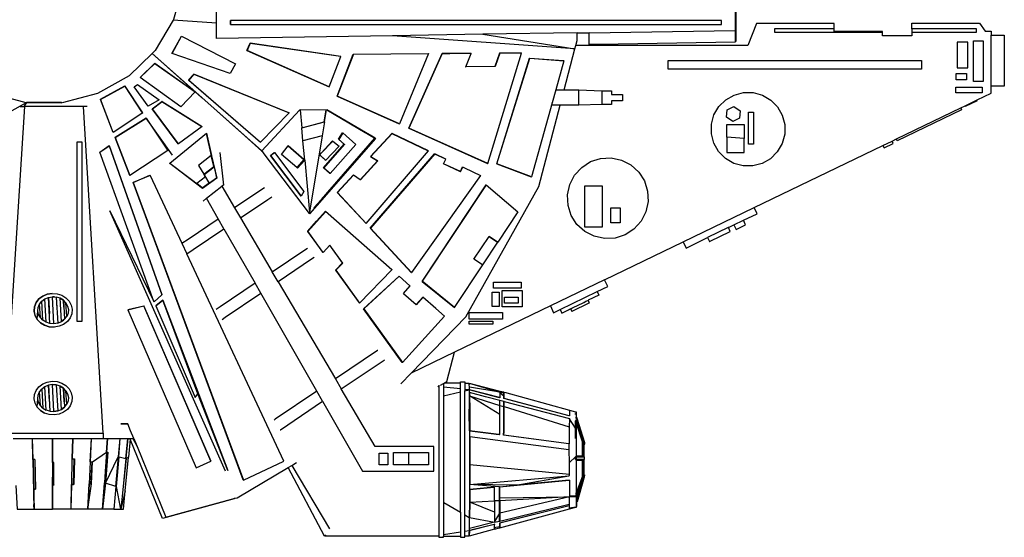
# Model space of a CAD drawing. Header units: metres. Extents: x 38.5 to 96.3, y 24.8 to 67.3.
# Tile 3 of 4: x 59.7 to 96.3, y 24.8 to 44. Entities that reach past the tile are written whole.
import ezdxf

# ---------------------------------------------------------------- set-up
doc = ezdxf.new("R2010")
doc.units = ezdxf.units.M

msp = doc.modelspace()

# ---------------------------------------------------------------- linework, layer by layer
for p, q in [((66.995, 43.908), (65.392, 44.022)), ((80.846, 43.546), (80.4, 43.537)), ((65.696, 43.428), (65.701, 43.425)), ((71.191, 41.535), (68.135, 42.887)), ((68.251, 43.162), (71.611, 42.674)), ((71.616, 42.673), (71.611, 42.674)), ((72.091, 42.758), (74.876, 42.775)), ((75.664, 42.779), (75.638, 42.782)), ((75.694, 42.779), (75.668, 42.782)), ((76.45, 42.787), (76.449, 42.784)), ((66.159, 42.014), (69.698, 40.576)), ((66.209, 41.355), (66.212, 41.352)), ((80.465, 40.858), (80.465, 41.429)), ((63.161, 39.85), (62.69, 41.078)), ((62.69, 41.078), (62.693, 41.071)), ((64.616, 40.723), (64.978, 40.994)), ((64.87, 41.061), (64.873, 41.058)), ((64.978, 40.994), (64.972, 40.999)), ((64.972, 40.999), (66.458, 40.073)), ((64.978, 40.994), (65.635, 40.585)), ((66.447, 41.143), (66.451, 41.146)), ((66.454, 41.143), (66.45, 41.14)), ((94.822, 40.838), (95.268, 41.053)), ((62.785, 28.671), (62.055, 40.81)), ((64.61, 40.727), (64.616, 40.723)), ((65.588, 39.421), (64.616, 40.723)), ((70.086, 40.673), (70.086, 40.673)), ((71.097, 40.68), (72.527, 39.849)), ((64.255, 40.579), (64.259, 40.573)), ((64.39, 40.373), (64.392, 40.374)), ((65.635, 40.585), (65.635, 40.586)), ((65.635, 40.585), (65.64, 40.582)), ((65.641, 40.582), (65.64, 40.582)), ((65.64, 40.582), (66.464, 40.068)), ((71.003, 40.244), (71.003, 40.244)), ((64.686, 39.932), (64.687, 39.932)), ((64.688, 39.93), (64.688, 39.93)), ((64.69, 39.927), (64.69, 39.927)), ((66.458, 40.073), (66.464, 40.068)), ((63.161, 39.85), (63.165, 39.844)), ((68.03, 39.746), (68.051, 39.715)), ((70.924, 39.721), (70.457, 36.889)), ((72.723, 38.954), (73.515, 39.81)), ((72.888, 39.639), (72.828, 39.674)), ((72.887, 39.638), (72.887, 39.638)), ((63.011, 39.36), (64.969, 33.822)), ((63.011, 39.36), (63.012, 39.354)), ((66.813, 38.986), (66.813, 38.986)), ((70.458, 36.834), (68.772, 39.05)), ((70.243, 38.839), (70.257, 38.831)), ((71.048, 38.812), (71.049, 38.813)), ((75.104, 39.056), (75.514, 38.861)), ((75.521, 38.858), (75.11, 39.052)), ((75.439, 38.685), (75.521, 38.858)), ((75.514, 38.861), (75.521, 38.858)), ((71.226, 38.315), (70.988, 38.524)), ((75.439, 38.684), (75.439, 38.685)), ((76.067, 38.386), (75.439, 38.684)), ((76.067, 38.386), (76.149, 38.56)), ((76.142, 38.564), (76.149, 38.56)), ((76.149, 38.56), (76.21, 38.531)), ((76.211, 38.531), (76.21, 38.531)), ((76.21, 38.531), (76.803, 38.25)), ((66.533, 38.3), (66.539, 38.29)), ((66.601, 38.19), (66.539, 38.29)), ((66.541, 38.288), (66.539, 38.29)), ((72.092, 38.263), (71.495, 37.618)), ((76.81, 38.246), (74.246, 34.638)), ((76.803, 38.25), (76.81, 38.246)), ((76.803, 38.25), (76.81, 38.246)), ((66.469, 37.789), (66.264, 37.944)), ((66.482, 37.77), (66.482, 37.769)), ((66.5, 37.288), (66.629, 37.399)), ((71.075, 37.562), (70.892, 37.352)), ((70.896, 37.357), (70.896, 37.357)), ((67.277, 36.265), (67.065, 36.637)), ((70.456, 36.834), (70.415, 36.881)), ((74.246, 34.638), (72.718, 36.292)), ((77.443, 35.776), (77.443, 35.776)), ((71.433, 34.737), (71.438, 34.729)), ((73.788, 34.503), (73.782, 34.51)), ((69.291, 34.302), (71.419, 30.692)), ((74.187, 34.152), (74.187, 34.152)), ((61.31, 33.614), (61.188, 33.689)), ((61.188, 33.688), (61.188, 33.689)), ((61.188, 33.688), (61.31, 33.615)), ((61.24, 32.822), (61.188, 33.688)), ((64.969, 33.822), (64.97, 33.816)), ((70.729, 30.229), (68.647, 33.87)), ((60.455, 32.968), (60.426, 33.469)), ((60.552, 32.869), (60.509, 33.577)), ((64.297, 33.397), (66.795, 27.628)), ((75.149, 33.302), (75.149, 33.301)), ((60.337, 32.9), (60.365, 33.215)), ((61.352, 32.906), (61.436, 33.014)), ((73.906, 31.298), (75.473, 33.015)), ((61.352, 32.906), (61.24, 32.821)), ((61.24, 32.821), (61.24, 32.822)), ((61.352, 32.906), (61.31, 32.875)), ((73.846, 30.503), (74.239, 30.909)), ((75.218, 30.407), (75.262, 30.43)), ((76.06, 30.321), (75.434, 30.389)), ((76.379, 30.487), (76.393, 30.484)), ((76.385, 30.489), (76.393, 30.487)), ((60.509, 30.312), (60.551, 29.606)), ((75.435, 30.058), (76.06, 30.208)), ((77.689, 30.14), (77.675, 30.144)), ((77.675, 30.131), (77.689, 30.127)), ((77.525, 29.705), (77.675, 29.666)), ((77.525, 29.366), (77.525, 29.705)), ((77.689, 29.771), (77.675, 29.774)), ((77.675, 29.2), (77.675, 29.666)), ((60.783, 29.364), (60.784, 29.364)), ((76.394, 29.281), (76.408, 29.28)), ((80.344, 29.435), (80.344, 29.435)), ((80.344, 29.372), (80.344, 29.401)), ((77.675, 29.2), (77.689, 29.199)), ((77.675, 28.72), (77.675, 29.2)), ((80.344, 28.86), (80.117, 29.201)), ((80.364, 29.136), (80.354, 29.166)), ((76.397, 28.767), (76.397, 28.541)), ((77.394, 28.635), (77.406, 28.635)), ((77.667, 28.602), (77.669, 28.639)), ((80.089, 28.277), (77.667, 28.602)), ((77.669, 28.639), (77.675, 28.72)), ((77.669, 28.639), (77.682, 28.639)), ((60.151, 28.479), (60.171, 27.691)), ((62.312, 27.607), (62.355, 28.479)), ((62.916, 27.968), (62.952, 28.479)), ((63.408, 28.479), (63.406, 28.454)), ((63.893, 28.479), (64.047, 28.176)), ((80.089, 28.279), (80.089, 28.277)), ((80.089, 28.277), (80.089, 28.051)), ((80.622, 28.25), (80.596, 28.343)), ((62.94, 27.969), (62.863, 27.253)), ((74.134, 27.961), (74.883, 27.961)), ((74.883, 27.961), (74.883, 27.498)), ((80.596, 27.815), (80.365, 27.815)), ((80.596, 28.114), (80.622, 28.098)), ((80.622, 27.815), (80.622, 27.846)), ((80.642, 28.085), (80.646, 28.082)), ((60.902, 27.723), (60.901, 27.723)), ((61.631, 27.72), (61.637, 27.718)), ((63.262, 26.697), (63.356, 27.797)), ((63.349, 27.797), (63.355, 27.797)), ((69.796, 27.479), (71.201, 25.126)), ((74.883, 27.498), (74.134, 27.498)), ((80.118, 27.142), (76.413, 27.499)), ((80.368, 27.667), (80.368, 27.691)), ((80.368, 27.667), (80.596, 27.667)), ((80.368, 27.667), (80.368, 26.457)), ((80.622, 27.669), (80.622, 27.67)), ((76.398, 27.154), (76.412, 27.156)), ((76.412, 27.143), (76.398, 27.144)), ((80.596, 27.08), (80.368, 26.457)), ((80.622, 27.157), (80.596, 27.08)), ((80.596, 27.08), (80.596, 27.08)), ((80.658, 27.055), (80.658, 27.081)), ((80.671, 27.098), (80.664, 27.098)), ((60.901, 27.041), (60.902, 27.041)), ((60.96, 26.748), (60.908, 26.747)), ((61.612, 26.768), (61.612, 26.765)), ((62.271, 26.795), (62.271, 26.792)), ((62.834, 26.821), (62.834, 26.824)), ((67.995, 26.936), (67.999, 26.928)), ((63.255, 26.697), (63.255, 26.694)), ((63.263, 26.693), (63.264, 26.697)), ((80.382, 26.188), (80.515, 26.665)), ((60.215, 26.286), (60.214, 26.286)), ((60.215, 26.276), (60.214, 26.276)), ((60.218, 26.174), (60.215, 26.174)), ((60.905, 26.039), (60.902, 26.039)), ((60.902, 25.983), (60.902, 26.039)), ((60.902, 25.926), (60.902, 25.983)), ((60.905, 26.039), (60.905, 25.983)), ((60.905, 25.983), (60.905, 25.983)), ((60.905, 25.983), (60.905, 25.926)), ((77.511, 26.166), (77.327, 26.156)), ((80.382, 26.3), (80.346, 26.3)), ((80.382, 26.135), (80.382, 26.135)), ((80.382, 26.135), (80.382, 26.117)), ((60.902, 25.903), (60.902, 25.926)), ((60.902, 25.897), (60.902, 25.903)), ((60.902, 25.896), (60.902, 25.897)), ((60.902, 25.886), (60.902, 25.896)), ((60.905, 25.886), (60.902, 25.886)), ((60.905, 25.926), (60.905, 25.903)), ((60.905, 25.903), (60.905, 25.897)), ((60.905, 25.897), (60.905, 25.896)), ((60.905, 25.896), (60.905, 25.886)), ((63.189, 25.855), (63.449, 25.855)), ((77.511, 25.696), (77.332, 25.387)), ((76.388, 25.336), (76.402, 25.339)), ((77.332, 25.366), (77.51, 25.409)), ((77.525, 25.294), (77.511, 25.291)), ((77.511, 25.287), (77.525, 25.291)), ((76.06, 25.002), (75.434, 24.897)), ((76.397, 25.007), (76.383, 25.003)), ((76.383, 24.999), (76.397, 25.003)), ((76.386, 25.136), (76.4, 25.139)), ((77.525, 25.159), (77.511, 25.195))]:
    msp.add_line(p, q)
for points in [[(61.327, 51.092), (62.634, 50.739), (63.804, 50.065), (64.757, 49.115), (65.418, 47.972), (65.427, 47.955), (65.771, 46.664), (65.763, 45.329), (65.745, 45.265), (65.404, 44.042), (65.392, 44.022), (64.719, 42.889), (64.608, 42.781), (64.607, 42.78), (63.755, 41.951), (62.578, 41.29), (61.266, 40.952), (61.242, 40.953), (61.242, 40.953), (59.94, 40.96), (59.951, 40.957), (61.23, 40.949), (61.242, 40.953)], [(86.27, 43.231), (86.307, 43.232), (86.307, 48.643), (81.196, 48.726), (80.946, 48.732), (80.946, 48.73), (80.946, 48.293)], [(80.918, 48.294), (80.943, 48.293), (80.946, 48.293), (86.27, 48.181), (86.27, 43.634)], [(76.89, 43.492), (80.32, 42.958), (80.352, 43.077), (80.399, 43.256), (80.4, 43.537), (80.4, 43.545), (76.89, 43.492), (73.541, 43.441), (66.995, 43.342), (66.995, 43.908), (66.995, 45.031)], [(67.517, 43.87), (67.517, 43.857), (85.76, 43.857), (85.76, 44.005), (67.517, 44.005), (67.517, 43.87), (67.516, 43.871)], [(67.517, 43.857), (67.516, 43.857), (67.516, 43.871), (67.516, 44.005), (67.517, 44.005)], [(92.834, 43.577), (95.243, 43.577), (95.243, 43.69), (92.834, 43.69), (92.834, 43.9), (95.355, 43.901), (95.563, 43.604), (95.779, 43.604), (95.779, 43.466), (96.272, 43.466), (96.272, 41.566), (95.779, 41.566), (95.779, 43.466)], [(92.834, 43.69), (92.834, 43.577), (92.834, 43.438), (91.75, 43.438), (91.75, 43.577), (91.75, 43.602), (89.948, 43.599), (89.948, 43.69), (89.948, 43.896), (87.069, 43.896), (86.736, 43.077), (80.352, 43.077)], [(80.4, 43.545), (80.846, 43.552), (86.27, 43.634), (86.27, 43.231), (86.27, 43.199), (81.209, 43.116), (80.946, 43.112), (80.846, 43.11), (80.846, 43.546), (80.846, 43.552)], [(89.948, 43.69), (87.732, 43.69), (87.732, 43.577), (91.75, 43.577)], [(65.349, 42.775), (65.344, 42.778), (65.696, 43.428), (67.706, 42.396), (67.711, 42.393), (67.51, 42.042), (65.349, 42.775), (65.701, 43.425), (67.711, 42.393)], [(79.919, 41.429), (80.32, 42.958), (73.541, 43.441)], [(68.131, 42.888), (68.131, 42.888), (68.251, 43.162), (68.256, 43.161)], [(80.946, 43.112), (80.946, 43.11), (81.209, 43.116)], [(64.711, 42.41), (66.212, 41.352), (65.673, 40.795), (64.17, 41.887), (64.711, 42.41), (64.708, 42.414), (66.209, 41.355), (64.607, 42.78)], [(64.608, 42.781), (66.451, 41.146), (66.454, 41.143), (66.455, 41.143), (66.455, 41.143), (68.03, 39.746), (68.667, 39.181), (68.684, 39.165), (70.086, 40.673), (70.104, 40.692)], [(72.084, 42.76), (74.869, 42.777), (74.876, 42.775), (73.796, 40.164), (71.489, 41.197), (71.481, 41.199), (71.481, 41.199), (72.084, 42.76), (72.091, 42.758), (71.489, 41.197)], [(77.083, 38.693), (78.33, 42.795), (77.53, 42.79), (77.35, 42.294), (76.258, 42.279), (76.259, 42.282), (76.46, 42.784), (76.449, 42.784), (75.694, 42.779), (75.664, 42.779), (75.39, 42.777), (75.38, 42.78), (74.142, 40.008)], [(77.072, 38.696), (74.142, 40.008), (74.152, 40.005), (75.39, 42.777)], [(75.38, 42.78), (75.638, 42.782), (75.668, 42.782), (76.45, 42.787), (76.46, 42.784)], [(77.53, 42.79), (77.52, 42.793), (77.34, 42.296)], [(77.41, 38.677), (78.63, 42.607), (78.64, 42.604), (79.905, 42.511), (79.604, 41.429), (79.919, 41.429), (80.465, 41.429), (81.318, 41.397), (81.675, 41.397), (81.675, 41.251), (82.089, 41.251), (82.089, 41.016), (81.675, 41.016), (81.675, 40.89), (81.318, 40.89)], [(79.604, 41.429), (79.471, 40.949), (78.705, 38.192), (77.42, 38.674), (78.64, 42.604)], [(77.52, 42.793), (78.32, 42.798), (78.33, 42.795)], [(78.63, 42.607), (79.895, 42.514), (79.905, 42.511)], [(64.17, 41.887), (64.167, 41.89), (64.708, 42.414), (64.708, 42.414)], [(77.35, 42.294), (77.34, 42.296), (76.259, 42.282)], [(65.967, 41.792), (68.635, 39.482), (69.698, 40.576), (69.693, 40.579), (69.693, 40.579), (66.154, 42.017), (66.159, 42.014), (65.967, 41.792), (65.962, 41.795), (66.154, 42.017), (66.154, 42.017)], [(65.962, 41.795), (68.63, 39.485), (68.635, 39.482)], [(62.69, 41.078), (63.592, 41.574), (63.595, 41.568)], [(64.255, 40.579), (64.255, 40.579), (63.592, 41.574)], [(63.947, 41.537), (63.944, 41.539), (64.061, 41.626), (64.87, 41.061), (64.87, 41.061)], [(64.467, 40.823), (64.464, 40.825), (63.944, 41.539)], [(64.061, 41.626), (64.064, 41.623), (64.87, 41.061), (64.873, 41.058), (64.467, 40.823), (63.947, 41.537), (64.064, 41.623)], [(66.209, 41.355), (66.209, 41.355), (66.447, 41.143), (66.45, 41.14), (66.45, 41.14), (66.45, 41.14), (68.051, 39.715), (68.68, 39.154), (68.717, 39.122), (68.718, 39.121), (68.684, 39.165), (68.684, 39.165), (68.663, 39.177), (68.68, 39.154)], [(81.318, 41.397), (81.318, 40.89), (80.465, 40.858), (79.769, 40.858), (79.471, 40.858), (79.471, 40.949)], [(81.148, 33.931), (81.537, 34.119), (81.416, 34.371), (84.336, 35.78), (86.975, 37.053), (91.76, 39.361), (92.103, 39.527), (92.261, 39.603), (94.652, 40.756), (94.822, 40.838), (94.831, 40.82), (95.277, 41.035), (95.268, 41.053), (95.779, 41.3), (95.779, 41.566)], [(58.716, 41.283), (59.911, 40.96), (59.94, 40.96), (59.94, 40.96), (59.842, 40.81)], [(66.455, 41.143), (66.45, 41.14), (66.455, 41.143), (66.45, 41.14)], [(71.481, 41.199), (73.788, 40.166), (73.796, 40.164)], [(58.694, 40.884), (59.3, 40.604), (59.94, 40.96)], [(59.708, 40.81), (59.842, 40.81), (59.862, 40.81), (59.093, 28.671), (62.785, 28.671), (62.785, 28.479)], [(62.198, 40.81), (62.055, 40.81), (59.862, 40.81)], [(68.717, 39.122), (68.684, 39.165), (68.684, 39.165), (70.086, 40.673), (70.104, 40.692), (70.166, 40.019)], [(70.104, 40.692), (70.104, 40.692), (70.104, 40.693), (71.075, 40.68), (71.076, 40.68), (71.097, 40.68), (72.712, 39.742)], [(70.264, 38.827), (70.278, 38.819), (70.212, 39.529), (70.167, 40.016), (70.166, 40.019), (71.003, 40.244), (71.004, 40.244), (71.076, 40.68)], [(70.892, 37.352), (70.892, 37.352), (70.893, 37.353), (70.894, 37.354), (70.896, 37.357), (71.135, 37.63), (72.88, 39.629), (72.888, 39.638), (72.889, 39.639), (72.888, 39.639), (72.828, 39.674), (72.712, 39.742), (72.527, 39.849), (71.098, 40.68), (72.909, 39.627), (72.898, 39.634), (71.098, 40.68), (71.097, 40.68), (71.097, 40.68)], [(71.075, 40.68), (71.003, 40.244), (71.003, 40.244)], [(81.416, 34.371), (79.404, 33.4), (75.845, 31.683), (74.239, 30.909), (76.264, 32.999), (78.978, 37.843), (79.769, 40.858)], [(94.652, 40.756), (94.687, 40.684), (92.296, 39.531), (92.261, 39.603)], [(63.233, 39.663), (64.388, 40.381), (64.392, 40.374), (64.686, 39.932), (64.688, 39.93), (64.69, 39.927), (65.183, 39.187), (65.188, 39.18), (65.184, 39.187), (65.183, 39.187)], [(63.233, 39.663), (63.233, 39.663), (64.39, 40.373), (63.237, 39.656), (63.233, 39.663), (63.776, 38.249), (63.781, 38.242)], [(65.365, 39.007), (64.388, 40.381), (64.687, 39.932), (64.688, 39.93), (64.69, 39.927), (65.184, 39.187)], [(70.167, 40.016), (71.014, 40.244), (71.004, 40.244)], [(71.014, 40.244), (70.926, 39.722), (70.924, 39.721), (70.212, 39.529)], [(85.964, 39.674), (85.964, 39.106), (86.605, 39.106), (86.605, 39.624), (85.964, 39.674), (85.964, 40.143), (86.605, 40.143), (86.605, 39.624)], [(65.188, 39.18), (63.781, 38.242), (63.237, 39.656)], [(65.265, 38.7), (65.265, 38.7), (66.27, 37.935), (66.482, 37.77), (65.877, 38.229), (65.876, 38.23), (65.272, 38.689), (65.265, 38.7), (66.625, 39.816), (66.813, 38.986), (66.806, 38.995), (66.335, 38.622), (66.533, 38.3), (66.9, 38.58), (66.806, 38.995)], [(66.82, 38.975), (66.632, 39.805), (66.625, 39.816)], [(70.827, 39.018), (71.048, 38.812), (71.055, 38.807), (71.049, 38.813), (70.834, 39.013), (70.827, 39.018), (70.884, 39.08), (71.314, 39.53), (71.322, 39.525), (71.553, 39.342), (71.055, 38.807)], [(70.834, 39.013), (70.891, 39.075), (71.322, 39.525)], [(72.909, 39.627), (70.912, 37.341), (70.912, 37.341), (72.898, 39.634), (71.135, 37.63)], [(71.697, 39.827), (72.179, 39.403), (71.226, 38.315), (71.212, 38.323), (70.975, 38.532), (71.746, 39.411)], [(70.975, 38.532), (70.988, 38.524), (71.759, 39.403), (71.759, 39.403), (71.549, 39.587), (71.536, 39.596), (71.746, 39.411), (71.752, 39.407), (71.759, 39.403)], [(71.488, 37.621), (71.495, 37.618), (72.563, 36.461), (74.875, 39.164), (73.521, 39.806), (72.729, 38.951), (72.994, 38.792), (72.347, 38.082), (72.342, 38.086), (72.092, 38.263), (72.086, 38.266), (71.488, 37.621), (72.557, 36.464), (72.563, 36.461)], [(71.536, 39.596), (71.536, 39.596), (71.684, 39.835), (71.697, 39.827), (71.549, 39.587)], [(72.898, 39.634), (72.889, 39.639), (72.889, 39.639), (72.888, 39.639), (72.888, 39.639)], [(73.521, 39.806), (73.515, 39.81), (74.869, 39.167), (74.875, 39.164)], [(91.76, 39.361), (91.802, 39.274), (92.145, 39.439), (92.103, 39.527)], [(62.664, 39.113), (62.662, 39.119), (63.011, 39.36)], [(68.684, 39.165), (68.663, 39.177), (68.667, 39.181)], [(69.665, 39.356), (70.257, 38.831), (69.66, 39.35), (69.665, 39.356), (70.278, 38.819), (70.01, 38.513), (69.981, 38.538), (69.98, 38.539), (69.418, 39.032), (69.66, 39.35), (69.66, 39.35)], [(69.66, 39.35), (70.243, 38.839), (69.98, 38.539)], [(67.12, 39.106), (67.255, 37.882), (67.202, 37.846)], [(70.912, 37.341), (70.459, 36.822), (70.448, 36.837), (70.415, 36.881), (68.772, 39.05), (68.718, 39.121)], [(69.002, 38.988), (69.147, 39.098), (69.152, 39.095), (70.244, 37.646), (70.144, 37.475), (69.007, 38.986), (69.152, 39.095)], [(69.007, 38.986), (69.002, 38.988), (70.14, 37.478), (70.144, 37.475)], [(70.263, 38.827), (70.257, 38.831), (69.981, 38.538)], [(70.263, 38.827), (70.263, 38.827), (70.263, 38.828)], [(70.278, 38.819), (70.457, 36.889), (70.46, 36.859), (70.462, 36.839)], [(72.994, 38.792), (72.988, 38.795), (72.342, 38.086)], [(72.729, 38.951), (72.723, 38.954), (72.988, 38.795)], [(66.9, 38.58), (66.908, 38.568), (67.002, 38.153)], [(76.067, 38.386), (76.06, 38.39), (75.439, 38.685)], [(76.06, 38.39), (76.142, 38.564), (76.211, 38.531), (76.803, 38.25), (76.803, 38.25)], [(77.42, 38.674), (77.41, 38.677), (78.695, 38.195), (78.705, 38.192)], [(63.903, 37.99), (67.995, 26.936), (63.908, 37.982), (63.903, 37.99), (64.528, 38.256), (64.532, 38.248), (65.713, 35.729), (65.897, 35.338)], [(64.532, 38.248), (63.908, 37.982), (67.999, 26.928), (69.507, 27.636), (65.897, 35.338), (66.128, 35.493), (67.277, 36.265), (68.435, 34.241)], [(66.731, 37.977), (66.601, 38.19), (66.595, 38.199), (66.264, 37.944), (66.27, 37.935)], [(67.008, 38.145), (67.008, 38.145), (66.482, 37.769), (66.469, 37.789), (66.731, 37.977), (66.739, 37.965)], [(66.595, 38.199), (66.601, 38.19), (66.601, 38.19)], [(65.713, 35.729), (65.949, 35.887), (67.065, 36.637), (66.629, 37.399), (66.624, 37.407), (67.201, 37.848), (67.202, 37.846), (67.674, 37.046)], [(68.786, 37.793), (68.651, 37.702), (67.674, 37.046), (67.891, 36.677), (69.074, 34.671)], [(74.645, 34.314), (77.021, 37.896), (77.014, 37.9), (74.638, 34.318), (74.645, 34.314), (75.846, 33.34), (76.89, 34.923), (76.884, 34.927), (76.566, 35.136), (77.126, 35.985), (77.126, 35.985), (77.443, 35.776), (77.45, 35.772), (77.444, 35.775), (76.884, 34.927)], [(77.021, 37.896), (78.195, 36.9), (77.45, 35.772)], [(67.891, 36.677), (68.903, 37.357), (69.052, 37.457)], [(70.889, 37.351), (70.873, 37.331), (70.865, 37.321), (70.751, 37.191), (70.62, 37.042)], [(70.881, 37.34), (70.873, 37.331), (70.751, 37.191)], [(70.867, 37.324), (70.865, 37.321), (70.869, 37.326)], [(70.892, 37.352), (70.894, 37.354), (70.896, 37.357), (70.893, 37.353), (70.892, 37.352)], [(86.019, 36.312), (86.225, 36.411), (86.578, 36.582), (87.084, 36.826), (86.975, 37.053)], [(67.334, 27.262), (63.031, 36.934), (64.674, 33.562)], [(70.958, 35.389), (70.952, 35.395), (70.391, 36.174), (70.721, 36.548), (71.052, 36.922), (71.058, 36.915), (70.397, 36.168), (70.391, 36.174)], [(71.052, 36.922), (73.509, 34.751), (73.515, 34.745)], [(71.436, 34.727), (72.315, 33.506), (73.515, 34.745), (71.058, 36.915)], [(72.712, 36.296), (74.239, 34.642), (74.246, 34.638)], [(86.091, 36.163), (86.019, 36.312), (86.015, 36.31), (85.246, 35.939), (85.317, 35.79), (85.322, 35.792), (85.326, 35.794), (85.339, 35.801), (86.086, 36.161), (86.091, 36.163), (86.086, 36.161)], [(86.225, 36.411), (86.305, 36.246), (86.658, 36.416), (86.578, 36.582)], [(71.685, 34.998), (71.692, 34.991), (71.209, 35.661), (71.208, 35.66), (70.958, 35.389), (70.397, 36.168)], [(77.444, 35.775), (77.443, 35.776), (77.126, 35.985)], [(84.336, 35.78), (84.445, 35.553), (85.246, 35.939)], [(70.634, 35.204), (70.529, 35.133), (69.291, 34.302), (69.074, 34.671), (70.277, 35.479), (70.377, 35.546)], [(72.315, 33.506), (72.308, 33.512), (71.429, 34.733), (71.433, 34.737), (71.685, 34.998), (71.208, 35.66)], [(71.692, 34.991), (71.438, 34.729), (71.436, 34.727), (71.429, 34.733)], [(72.472, 33.288), (73.906, 31.298), (73.899, 31.304), (72.465, 33.295), (73.782, 34.51), (74.187, 34.152), (74.193, 34.146)], [(74.671, 33.724), (74.423, 33.443), (73.946, 33.865), (73.946, 33.866), (74.193, 34.146), (74.187, 34.152), (73.788, 34.503), (72.472, 33.288), (72.465, 33.295)], [(67.208, 32.903), (67.325, 32.981), (68.647, 33.87), (68.435, 34.241), (67.135, 33.368), (66.992, 33.272)], [(75.846, 33.34), (75.839, 33.344), (74.638, 34.318)], [(60.712, 33.838), (60.894, 33.868), (60.893, 33.868), (60.711, 33.838), (60.544, 33.767), (60.403, 33.661), (60.298, 33.526), (60.237, 33.372), (60.222, 33.209), (60.256, 33.048), (60.336, 32.9), (60.456, 32.776), (60.608, 32.683), (60.783, 32.629), (60.967, 32.616), (60.968, 32.616)], [(60.457, 32.776), (60.337, 32.9), (60.257, 33.048), (60.223, 33.209), (60.238, 33.372), (60.299, 33.526), (60.404, 33.661), (60.545, 33.767), (60.712, 33.838), (60.544, 33.767)], [(60.376, 33.346), (60.426, 33.469), (60.509, 33.576), (60.509, 33.577), (60.622, 33.662), (60.755, 33.718), (60.756, 33.719), (60.901, 33.743)], [(60.813, 32.751), (60.674, 32.795), (60.622, 33.662)], [(60.711, 33.838), (60.894, 33.868), (61.077, 33.855), (61.077, 33.855), (61.078, 33.855), (61.253, 33.8), (61.405, 33.708), (61.525, 33.583), (61.605, 33.435), (61.639, 33.275), (61.624, 33.112), (61.562, 32.957), (61.458, 32.822)], [(60.961, 32.741), (60.813, 32.751), (60.756, 33.719), (60.79, 33.123)], [(60.983, 33.737), (60.901, 33.743), (60.901, 33.743), (60.983, 33.737), (61.048, 33.732), (61.048, 33.732), (61.048, 33.732), (61.049, 33.732), (61.106, 32.765), (61.106, 32.765), (61.24, 32.821)], [(61.105, 32.765), (61.106, 32.765), (61.106, 32.765), (60.961, 32.741), (60.961, 32.741), (60.901, 33.743)], [(61.406, 33.515), (61.31, 33.614), (61.31, 33.614), (61.31, 33.615), (61.188, 33.689), (61.049, 33.732), (61.073, 33.303)], [(73.946, 33.866), (74.417, 33.45), (74.423, 33.443)], [(75.466, 33.021), (75.467, 33.021), (75.473, 33.015), (75.466, 33.021), (75.149, 33.301), (74.671, 33.724), (74.664, 33.73), (74.417, 33.45)], [(75.467, 33.021), (75.149, 33.302), (74.664, 33.73)], [(79.404, 33.4), (79.525, 33.148), (79.774, 33.268), (81.148, 33.931), (81.21, 33.801), (80.814, 33.61), (80.81, 33.608)], [(60.674, 32.795), (60.552, 32.869), (60.551, 32.87), (60.455, 32.968), (60.392, 33.087), (60.365, 33.215), (60.376, 33.346)], [(61.325, 33.353), (61.31, 33.614), (61.352, 32.906), (61.24, 32.822), (61.31, 32.875), (61.352, 32.906)], [(61.407, 33.514), (61.47, 33.397), (61.497, 33.268), (61.485, 33.138), (61.436, 33.016)], [(63.708, 33.253), (63.706, 33.258), (64.296, 33.402)], [(64.75, 33.401), (64.748, 33.409), (65.004, 33.617), (67.418, 27.282), (66.302, 30.138)], [(66.304, 30.13), (65.007, 33.609), (64.75, 33.401), (66.204, 29.994), (66.304, 30.13), (66.302, 30.138), (65.004, 33.617), (65.007, 33.609)], [(79.774, 33.268), (79.836, 33.138), (80.083, 33.257), (80.089, 33.26), (80.121, 33.275), (80.132, 33.281), (80.159, 33.294), (80.16, 33.294), (80.163, 33.296), (80.17, 33.299), (80.18, 33.304), (80.181, 33.304), (80.233, 33.33), (80.236, 33.331), (80.245, 33.335), (80.246, 33.336), (80.253, 33.339), (80.627, 33.52), (80.628, 33.52), (80.647, 33.529), (80.715, 33.562)], [(80.159, 33.294), (80.204, 33.201), (80.215, 33.206), (80.844, 33.51), (80.855, 33.515), (80.81, 33.608), (80.723, 33.566), (80.723, 33.566), (80.716, 33.562), (80.715, 33.562), (80.707, 33.558), (80.647, 33.529)], [(60.609, 32.683), (60.457, 32.776), (60.608, 32.683)], [(61.458, 32.822), (61.317, 32.716), (61.15, 32.646), (60.968, 32.616), (60.968, 32.616), (60.784, 32.629), (60.609, 32.683), (60.783, 32.629), (60.784, 32.629)], [(61.106, 32.765), (61.106, 32.765), (61.105, 32.765), (60.961, 32.741)], [(72.993, 31.75), (72.981, 31.741), (71.419, 30.692), (71.636, 30.324)], [(75.434, 30.525), (75.456, 30.537), (75.556, 30.591), (75.845, 31.683)], [(70.942, 29.857), (72.426, 27.263), (75.072, 27.263), (75.072, 28.179), (72.901, 28.179), (71.636, 30.324), (73.226, 31.391), (73.242, 31.402)], [(60.337, 29.636), (60.257, 29.784), (60.223, 29.945), (60.238, 30.108), (60.299, 30.262), (60.404, 30.397), (60.545, 30.503), (60.712, 30.574), (60.893, 30.603), (60.894, 30.603), (61.078, 30.591), (61.253, 30.536), (61.405, 30.443), (61.525, 30.319), (61.605, 30.171), (61.639, 30.01), (61.624, 29.847), (61.562, 29.693), (61.458, 29.558), (61.317, 29.452), (61.15, 29.381), (60.968, 29.352), (60.784, 29.364), (60.609, 29.419), (60.457, 29.512), (60.607, 29.42)], [(60.279, 30.213), (60.298, 30.262), (60.403, 30.397), (60.544, 30.503), (60.711, 30.574), (60.893, 30.603), (60.893, 30.603)], [(60.961, 29.477), (60.961, 29.477), (60.901, 30.478), (60.901, 30.478), (60.756, 30.454), (60.622, 30.398), (60.509, 30.313), (60.552, 29.605), (60.674, 29.531)], [(60.813, 29.487), (60.812, 29.487), (60.674, 29.531), (60.622, 30.398)], [(60.791, 29.852), (60.756, 30.454), (60.813, 29.487), (60.961, 29.477), (61.106, 29.501), (61.24, 29.557), (61.24, 29.558), (61.188, 30.424), (61.188, 30.424), (61.31, 30.35)], [(60.901, 30.478), (61.048, 30.468), (61.048, 30.468), (61.049, 30.468), (61.048, 30.468), (60.901, 30.478)], [(61.188, 30.424), (61.31, 30.35), (61.188, 30.424), (61.049, 30.468), (61.106, 29.501), (61.105, 29.501), (60.961, 29.477)], [(75.262, 30.463), (75.262, 30.43), (75.262, 24.849), (71.01, 24.845)], [(75.321, 30.463), (75.434, 30.525), (75.434, 30.389), (75.434, 24.897), (75.434, 24.849), (76.06, 24.851), (76.06, 24.805), (76.233, 24.805), (76.233, 24.852)], [(75.441, 26.102), (76.06, 25.74), (76.06, 30.208), (76.06, 30.321), (76.06, 30.536), (75.456, 30.537)], [(76.06, 30.536), (76.06, 30.585), (76.233, 30.585), (76.233, 30.536), (76.233, 30.302), (76.233, 30.249)], [(76.233, 30.536), (76.377, 30.536), (76.379, 30.487), (76.383, 30.389), (76.385, 30.285)], [(76.393, 30.487), (76.385, 30.489), (76.391, 30.536), (77.525, 30.229), (77.525, 30.226)], [(77.675, 30.161), (77.675, 30.161), (77.675, 30.161), (77.681, 30.192), (77.525, 30.226), (77.525, 30.201), (76.397, 30.389), (76.393, 30.484), (76.393, 30.487), (76.393, 30.487), (76.391, 30.536), (77.525, 30.201), (77.525, 30.197), (77.525, 30.189), (77.525, 29.992), (77.511, 29.996), (76.399, 30.285), (76.397, 30.389)], [(60.457, 29.512), (60.337, 29.636), (60.365, 29.951), (60.376, 30.082), (60.426, 30.205), (60.509, 30.312), (60.509, 30.313)], [(60.552, 29.605), (60.551, 29.606), (60.455, 29.704), (60.426, 30.205)], [(61.34, 29.839), (61.31, 30.349), (61.352, 29.642), (61.27, 29.581), (61.24, 29.558)], [(61.406, 30.251), (61.31, 30.35), (61.31, 30.349), (61.31, 30.35)], [(61.407, 30.25), (61.47, 30.133), (61.497, 30.004), (61.485, 29.873), (61.436, 29.751)], [(69.364, 28.797), (69.372, 28.803), (70.942, 29.857), (70.729, 30.229), (69.182, 29.19), (69.138, 29.16)], [(77.511, 29.996), (77.511, 29.992), (76.385, 30.285), (76.233, 30.302)], [(76.233, 25.031), (76.384, 25.057), (76.383, 25.003), (76.383, 24.999), (76.382, 24.997), (76.38, 24.899), (76.374, 24.852), (76.233, 24.852), (76.233, 25.031), (76.233, 25.639), (76.233, 30.249), (76.385, 30.285), (76.386, 30.182), (76.388, 30.058), (76.393, 29.566)], [(76.401, 30.178), (76.386, 30.182), (76.401, 30.178)], [(77.689, 29.853), (77.675, 29.856), (77, 30.027), (76.4, 30.182), (76.401, 30.178), (76.401, 30.178), (76.402, 30.058), (77.525, 29.708)], [(77.525, 29.705), (77.525, 29.708), (77.525, 29.888), (77.525, 29.891), (77, 30.027)], [(77.525, 30.189), (77.675, 30.065), (77.675, 30.131), (77.675, 30.144), (77.675, 30.152), (77.675, 30.161), (77.525, 30.197)], [(77.681, 30.192), (77.681, 30.16), (77.675, 30.161)], [(77.675, 30.161), (77.681, 30.16), (77.681, 30.151)], [(77.675, 30.152), (77.681, 30.151), (77.689, 30.149)], [(80.104, 29.321), (80.104, 29.317), (77.675, 29.957), (77.675, 30.065)], [(60.455, 29.704), (60.392, 29.822), (60.365, 29.951)], [(61.24, 29.557), (61.352, 29.642), (61.436, 29.75)], [(61.352, 29.642), (61.352, 29.642), (61.27, 29.581)], [(77.675, 29.666), (77.675, 29.768), (77.675, 29.774), (77.675, 29.856), (77.525, 29.888)], [(77.675, 29.768), (77.689, 29.765), (77.689, 29.771), (77.689, 29.853), (77.689, 29.856), (80.118, 29.22), (80.117, 29.201), (80.103, 28.906)], [(77.689, 29.666), (80.103, 28.906), (80.103, 28.277), (80.089, 28.279), (77.681, 28.602), (77.689, 28.72), (77.689, 28.797), (77.689, 29.199), (77.689, 29.666), (77.689, 29.765)], [(77.511, 28.621), (77.511, 28.619), (77.394, 28.635), (76.397, 28.767), (76.396, 28.946), (76.394, 29.281), (76.393, 29.566)], [(80.118, 29.525), (80.344, 29.464), (80.36, 29.464), (80.36, 29.435), (80.36, 29.401), (80.36, 29.287), (80.36, 29.267)], [(80.344, 29.372), (80.344, 29.401), (80.36, 29.401), (80.36, 29.268), (80.36, 29.268)], [(80.344, 28.474), (80.344, 28.86), (80.344, 29.127), (80.364, 29.128), (80.642, 28.274), (80.364, 29.166), (80.405, 29.166), (80.405, 29.217), (80.398, 29.217), (80.38, 29.217), (80.374, 29.217), (80.36, 29.217), (80.36, 29.268), (80.36, 29.267), (80.374, 29.217)], [(80.398, 29.217), (80.378, 29.287), (80.36, 29.287), (80.38, 29.217)], [(62.949, 28.479), (62.952, 28.479), (63.408, 28.479), (63.408, 28.479), (63.414, 28.479), (63.7, 28.479), (63.701, 28.479), (63.799, 28.479), (63.893, 28.479), (63.924, 28.479), (63.809, 28.761), (63.704, 29.02), (63.448, 29.02)], [(63.449, 29.019), (63.704, 29.02), (63.686, 29.019)], [(80.344, 29.127), (80.364, 29.066), (80.364, 29.128), (80.364, 29.136), (80.364, 29.166)], [(80.596, 28.354), (80.364, 29.066), (80.365, 27.815), (80.365, 27.79)], [(80.683, 28.269), (80.683, 28.314), (80.405, 29.217)], [(80.642, 28.269), (80.644, 28.269), (80.65, 28.269), (80.656, 28.269), (80.683, 28.269), (80.405, 29.166)], [(76.411, 28.539), (76.397, 28.541), (76.398, 28.241), (76.399, 27.499), (76.398, 27.154), (76.398, 27.144), (76.397, 26.77), (76.411, 26.772)], [(77.681, 28.602), (77.682, 28.639), (77.689, 28.797)], [(59.448, 28.479), (59.459, 28.479), (60.151, 28.479), (60.159, 28.479), (60.901, 28.479)], [(60.249, 27.692), (60.183, 27.692), (60.179, 27.691), (60.179, 27.693), (60.159, 28.479)], [(60.901, 27.725), (60.902, 27.725), (60.905, 27.725), (60.902, 27.723), (60.902, 27.725), (60.902, 28.479), (60.901, 28.479), (60.901, 27.725), (60.901, 27.723), (60.901, 27.044), (60.901, 27.041), (60.901, 26.286), (60.901, 26.276), (60.901, 26.174), (60.901, 26.053), (60.901, 26.039)], [(60.902, 28.479), (60.905, 28.479), (60.908, 28.479)], [(60.905, 28.479), (60.905, 27.725), (60.905, 27.59), (60.905, 27.044), (60.905, 26.75), (60.905, 26.286), (60.905, 26.276), (60.905, 26.174), (60.905, 26.053), (60.905, 26.039), (60.908, 26.039), (60.908, 26.039), (60.908, 25.983), (60.908, 25.926), (60.908, 25.926), (60.905, 25.926), (60.905, 25.903), (60.905, 25.897), (60.905, 25.896), (60.908, 25.896), (60.908, 25.896), (60.908, 25.897), (60.908, 25.903), (60.908, 25.926)], [(60.908, 27.587), (60.905, 27.59), (60.908, 27.59), (60.908, 27.59), (60.908, 28.479)], [(61.65, 28.479), (61.631, 27.72), (61.607, 26.768), (61.606, 26.767), (61.583, 25.857), (61.583, 25.855), (60.908, 25.855), (60.908, 25.855), (60.908, 25.858), (60.908, 25.873), (60.908, 25.879), (60.908, 25.886), (60.908, 25.896), (60.908, 25.897), (60.908, 25.903), (60.908, 25.926), (60.908, 25.983), (60.908, 26.039), (60.908, 26.053), (60.908, 26.174), (60.908, 26.276), (60.908, 26.286), (60.908, 26.747), (60.908, 26.75), (60.956, 26.75), (60.956, 27.588)], [(60.908, 27.59), (60.908, 28.479), (60.908, 28.479), (61.65, 28.479), (61.657, 28.479), (62.349, 28.479), (62.355, 28.479), (62.785, 28.479), (62.949, 28.479), (62.913, 27.969), (62.913, 27.968), (62.863, 27.253), (62.833, 26.824), (62.833, 26.821), (62.765, 25.856), (62.765, 25.855), (62.225, 25.855), (62.35, 26.794), (62.391, 27.609)], [(62.349, 28.479), (62.305, 27.608), (62.265, 26.795), (62.265, 26.793), (62.219, 25.856), (62.219, 25.855), (61.589, 25.855)], [(61.657, 28.479), (61.637, 27.718), (61.712, 27.72), (61.721, 27.72), (61.697, 26.766), (61.687, 26.769)], [(63.408, 28.479), (63.349, 27.797), (63.349, 27.797), (63.255, 26.697), (63.255, 26.694), (63.255, 26.693), (63.183, 25.856), (63.183, 25.855), (62.768, 25.855), (62.836, 26.821), (62.834, 26.821), (62.833, 26.821)], [(63.7, 28.479), (63.629, 27.734), (63.629, 27.734), (63.529, 26.691), (63.529, 26.689), (63.449, 25.855), (63.449, 25.855), (63.287, 26.694), (63.382, 27.798)], [(63.414, 28.479), (63.355, 27.797), (63.356, 27.797), (63.382, 27.798), (63.629, 27.734)], [(63.629, 27.734), (63.63, 27.734), (63.701, 28.479)], [(63.799, 28.479), (63.797, 28.457), (63.73, 27.781), (63.638, 27.735), (63.63, 27.734)], [(63.924, 28.479), (64.047, 28.176), (65.116, 25.549), (67.692, 26.254), (67.656, 26.232), (64.998, 25.505), (63.797, 28.457)], [(80.622, 27.815), (80.622, 27.815), (80.596, 27.815), (80.596, 28.114), (80.596, 28.343), (80.596, 28.354), (80.602, 28.333), (80.622, 28.274), (80.622, 28.265)], [(80.602, 28.333), (80.622, 28.265), (80.622, 28.25), (80.622, 28.098), (80.622, 27.846), (80.622, 27.815), (80.642, 27.815), (80.642, 27.79)], [(80.642, 27.815), (80.642, 28.085), (80.642, 28.264), (80.642, 28.269), (80.642, 28.274), (80.622, 28.274)], [(80.642, 28.264), (80.646, 28.25), (80.646, 28.265), (80.644, 28.269)], [(80.656, 28.25), (80.646, 28.25), (80.646, 28.082), (80.646, 27.79), (80.658, 27.79), (80.658, 27.691), (80.646, 27.691)], [(80.65, 28.269), (80.656, 28.25), (80.656, 28.269)], [(62.305, 27.608), (62.312, 27.607), (62.375, 27.608), (62.391, 27.609), (62.913, 27.968)], [(62.833, 26.824), (62.834, 26.824), (62.86, 26.824), (62.94, 27.969)], [(62.913, 27.969), (62.916, 27.968), (62.94, 27.969), (62.94, 27.969), (62.959, 27.969), (62.879, 26.822), (63.349, 27.797)], [(60.179, 27.693), (60.171, 27.691), (60.218, 25.858), (60.218, 25.855), (60.218, 25.855), (60.221, 25.855), (60.226, 25.857)], [(60.183, 27.692), (60.211, 26.596), (60.211, 26.593)], [(60.249, 27.692), (60.277, 26.597), (60.277, 26.594), (60.211, 26.593), (60.207, 26.593), (60.215, 26.286), (60.215, 26.276), (60.218, 26.174), (60.223, 25.983), (60.225, 25.879), (60.226, 25.858), (60.226, 25.857), (60.226, 25.855), (60.901, 25.855)], [(60.956, 26.75), (60.96, 26.748), (60.96, 27.588), (60.956, 27.588), (60.908, 27.587), (60.908, 27.59)], [(61.607, 26.768), (61.612, 26.768), (61.687, 26.769), (61.712, 27.72)], [(62.265, 26.795), (62.271, 26.795), (62.334, 26.796), (62.375, 27.608)], [(63.606, 26.534), (63.45, 25.855), (63.539, 25.855), (63.606, 26.534), (63.73, 27.781)], [(63.638, 27.735), (63.538, 26.69), (63.529, 26.691)], [(67.692, 26.254), (67.773, 26.276), (69.667, 27.403), (69.796, 27.479), (69.97, 27.583)], [(80.596, 27.671), (80.596, 27.674), (80.368, 27.691), (80.345, 27.691), (80.345, 27.79), (80.118, 27.581)], [(80.665, 27.129), (80.671, 27.129), (80.671, 27.098), (80.658, 27.052), (80.658, 27.055), (80.658, 27.081), (80.658, 27.081), (80.522, 26.685), (80.515, 26.665), (80.389, 26.3), (80.389, 26.357), (80.665, 27.157), (80.646, 27.157), (80.646, 27.691), (80.645, 27.691), (80.381, 27.691), (80.381, 27.79), (80.365, 27.79), (80.345, 27.79)], [(80.645, 27.691), (80.645, 27.671), (80.622, 27.673), (80.622, 27.673), (80.596, 27.675), (80.368, 27.691), (80.381, 27.691)], [(80.381, 27.79), (80.642, 27.79), (80.646, 27.79)], [(80.596, 27.675), (80.596, 27.674), (80.622, 27.672), (80.622, 27.672), (80.645, 27.67), (80.622, 27.67), (80.622, 27.67), (80.622, 27.671), (80.622, 27.672), (80.622, 27.673)], [(80.622, 27.67), (80.622, 27.672), (80.622, 27.673)], [(80.622, 27.667), (80.645, 27.667), (80.645, 27.157), (80.646, 27.157)], [(80.645, 27.671), (80.645, 27.67), (80.645, 27.667)], [(71.053, 24.894), (71.01, 24.845), (69.667, 27.403)], [(77.525, 26.166), (77.525, 26.274), (77.525, 26.685), (80.104, 26.925), (80.104, 26.926), (78.12, 26.742), (80.091, 27.095)], [(80.622, 27.153), (80.645, 27.153), (80.369, 26.394), (80.368, 26.457)], [(80.369, 26.394), (80.369, 26.357), (80.645, 27.153), (80.645, 27.157)], [(80.671, 27.129), (80.665, 27.107), (80.665, 27.101), (80.664, 27.098), (80.658, 27.081)], [(80.665, 27.107), (80.665, 27.129), (80.665, 27.157)], [(59.546, 26.729), (59.589, 25.856), (59.589, 25.855), (60.218, 25.855)], [(60.908, 26.286), (60.908, 26.286), (60.905, 26.286), (60.902, 26.286), (60.902, 27.041), (60.905, 27.044), (60.901, 27.044)], [(60.908, 26.75), (60.905, 26.75), (60.908, 26.747), (60.908, 26.747), (60.908, 26.286), (60.908, 26.276), (60.908, 26.174), (60.908, 26.053), (60.908, 26.039)], [(61.613, 26.765), (61.589, 25.855), (61.583, 25.857)], [(61.697, 26.766), (61.613, 26.765), (61.612, 26.765), (61.606, 26.767)], [(62.219, 25.856), (62.225, 25.855), (62.271, 26.792), (62.271, 26.792), (62.265, 26.793)], [(62.271, 26.792), (62.35, 26.794), (62.334, 26.796)], [(63.255, 26.693), (62.879, 26.822), (62.768, 25.855), (62.766, 25.856), (62.765, 25.856)], [(62.836, 26.821), (62.879, 26.822), (62.86, 26.824)], [(77.525, 25.413), (77.511, 25.41), (77.511, 25.587), (77.511, 25.696), (77.511, 26.166), (77.511, 26.685), (76.397, 26.77), (76.397, 26.581), (76.395, 26.105), (76.391, 25.547)], [(77.511, 26.685), (78.12, 26.742), (76.397, 26.77)], [(80.104, 26.925), (80.118, 26.926), (80.118, 26.342), (80.118, 26.341), (80.118, 26.307), (77.525, 25.704)], [(80.382, 26.135), (80.484, 26.472), (80.631, 26.954), (80.64, 26.985), (80.652, 27.025), (80.647, 27.025)], [(80.631, 26.954), (80.395, 26.117), (80.386, 26.117)], [(80.655, 27.045), (80.647, 27.025), (80.632, 26.985), (80.522, 26.685)], [(80.632, 26.985), (80.64, 26.985), (80.658, 26.985), (80.658, 27.001), (80.658, 27.017), (80.658, 27.025), (80.652, 27.025), (80.658, 27.044), (80.658, 27.044), (80.658, 27.045), (80.658, 27.051), (80.656, 27.045), (80.655, 27.045), (80.658, 27.055), (80.658, 27.052), (80.658, 27.051), (80.658, 27.045), (80.658, 27.044)], [(80.656, 27.045), (80.658, 27.045), (80.658, 27.045)], [(80.658, 27.044), (80.658, 27.04), (80.658, 27.025)], [(60.207, 26.593), (60.211, 26.596), (60.277, 26.597)], [(63.255, 26.697), (63.255, 26.697), (63.262, 26.697), (63.264, 26.697), (63.287, 26.694), (63.263, 26.693), (63.261, 26.693), (63.189, 25.855), (63.183, 25.856), (63.183, 25.856), (63.183, 25.856)], [(63.261, 26.693), (63.255, 26.694), (63.255, 26.694)], [(63.53, 26.689), (63.45, 25.855), (63.449, 25.855)], [(63.538, 26.69), (63.53, 26.689), (63.529, 26.689)], [(76.397, 26.581), (77.319, 26.667), (77.319, 26.666)], [(76.411, 26.581), (76.409, 26.105), (77.327, 26.155), (77.332, 25.737), (77.332, 25.387), (77.332, 25.366), (77.332, 25.363), (76.4, 25.136), (76.4, 25.139), (76.402, 25.339), (76.405, 25.547), (77.332, 25.363)], [(77.327, 26.155), (77.327, 26.156), (77.326, 26.244), (77.333, 26.667), (77.319, 26.666), (76.411, 26.581)], [(80.118, 26.342), (80.346, 26.357), (80.369, 26.357), (80.389, 26.357)], [(80.346, 26.357), (80.346, 26.3), (80.118, 26.307)], [(80.484, 26.472), (80.386, 26.117), (80.382, 26.103)], [(60.217, 25.983), (60.217, 25.983), (60.216, 26.028)], [(60.218, 25.855), (60.221, 25.855), (60.221, 25.858), (60.22, 25.879), (60.217, 25.983), (60.223, 25.983)], [(60.901, 26.286), (60.902, 26.286), (60.902, 26.276), (60.902, 26.174), (60.902, 26.053), (60.902, 26.039), (60.901, 26.039), (60.901, 25.983), (60.901, 25.926), (60.901, 25.903), (60.901, 25.897), (60.901, 25.896), (60.902, 25.896), (60.905, 25.896), (60.905, 25.896), (60.905, 25.886), (60.905, 25.886), (60.905, 25.879), (60.905, 25.873)], [(60.908, 26.276), (60.908, 26.276), (60.905, 26.276), (60.902, 26.276), (60.901, 26.276)], [(60.908, 26.174), (60.908, 26.174), (60.905, 26.174), (60.902, 26.174), (60.901, 26.174)], [(60.908, 26.053), (60.908, 26.053), (60.905, 26.053), (60.902, 26.053), (60.901, 26.053)], [(60.901, 25.926), (60.902, 25.926), (60.905, 25.926), (60.905, 25.926), (60.905, 25.983), (60.908, 25.983), (60.908, 25.983)], [(60.901, 25.983), (60.902, 25.983), (60.905, 25.983)], [(77.332, 25.737), (76.409, 26.105), (76.405, 25.547)], [(77.525, 26.274), (80.118, 26.307), (77.525, 26.166), (77.525, 25.704), (77.525, 25.59), (77.511, 25.587)], [(77.525, 25.59), (77.525, 25.413), (77.525, 25.41), (80.104, 26.038), (80.118, 26.041), (80.118, 26.307), (80.118, 26.307)], [(80.104, 26.038), (80.104, 25.972), (80.104, 25.969)], [(80.382, 26.117), (80.382, 26.135), (80.382, 26.135), (80.382, 26.188), (80.382, 26.3), (80.389, 26.3)], [(80.382, 25.963), (80.382, 25.963), (80.382, 25.991)], [(60.225, 25.879), (60.22, 25.879), (60.218, 25.879)], [(60.226, 25.858), (60.221, 25.858), (60.218, 25.858)], [(60.901, 25.903), (60.902, 25.903), (60.905, 25.903), (60.905, 25.903), (60.908, 25.903), (60.908, 25.903)], [(60.901, 25.897), (60.902, 25.897), (60.905, 25.897), (60.905, 25.897), (60.908, 25.897), (60.908, 25.897)], [(60.901, 25.896), (60.901, 25.886), (60.901, 25.879)], [(60.908, 25.896), (60.908, 25.886), (60.908, 25.879), (60.908, 25.879), (60.905, 25.879), (60.905, 25.879), (60.902, 25.879), (60.901, 25.879), (60.901, 25.873), (60.901, 25.858), (60.901, 25.855), (60.901, 25.855), (60.902, 25.855), (60.905, 25.858)], [(60.901, 25.855), (60.902, 25.855), (60.902, 25.858), (60.902, 25.873), (60.902, 25.879), (60.902, 25.886), (60.901, 25.886)], [(60.908, 25.886), (60.908, 25.886), (60.905, 25.886), (60.905, 25.879), (60.905, 25.873), (60.905, 25.858), (60.902, 25.858), (60.901, 25.858)], [(60.901, 25.873), (60.902, 25.873), (60.905, 25.873), (60.905, 25.873), (60.908, 25.873), (60.908, 25.873)], [(60.908, 25.858), (60.908, 25.858), (60.905, 25.858), (60.908, 25.855), (60.908, 25.855)], [(60.908, 25.879), (60.908, 25.873), (60.908, 25.858), (60.908, 25.855), (60.908, 25.855)], [(76.06, 25.74), (76.06, 25.002), (76.06, 24.851)], [(76.233, 25.639), (76.391, 25.547), (76.388, 25.336), (76.386, 25.136), (76.384, 25.057), (77.322, 25.288), (77.322, 25.284)], [(80.104, 25.972), (77.511, 25.334), (77.511, 25.291), (77.511, 25.287), (77.511, 25.195), (77.511, 25.191), (77.321, 25.152)], [(80.118, 25.862), (80.346, 25.923), (80.118, 25.89)], [(80.346, 25.923), (80.382, 25.923), (80.382, 25.952)], [(77.335, 25.253), (77.335, 25.27), (77.336, 25.288), (77.322, 25.284), (76.398, 25.057), (76.397, 25.007), (76.397, 25.003), (76.394, 24.899), (76.388, 24.852)], [(77.321, 25.25), (77.321, 25.152), (77.321, 25.144)], [(77.335, 25.148), (77.335, 25.111), (77.335, 25.108), (76.388, 24.852), (76.382, 24.997)], [(77.335, 25.111), (77.511, 25.159), (77.511, 25.191)], [(75.262, 24.849), (75.262, 24.805), (75.434, 24.805), (75.434, 24.849)]]:
    msp.add_lwpolyline(points)
for points in [[(94.517, 43.201), (94.517, 42.25), (94.92, 42.25), (94.92, 43.201)], [(95.13, 41.735), (95.13, 43.25), (95.485, 43.25), (95.485, 41.735)], [(71.616, 42.673), (68.256, 43.161), (68.135, 42.887), (68.131, 42.888), (71.187, 41.537), (71.191, 41.535)], [(93.198, 42.523), (93.198, 42.196), (83.785, 42.196), (83.785, 42.523)], [(94.872, 41.799), (94.481, 41.799), (94.481, 42.041), (94.872, 42.041)], [(63.595, 41.568), (64.255, 40.579), (64.259, 40.573), (63.165, 39.844), (62.693, 41.071)], [(95.452, 41.315), (94.469, 41.315), (94.469, 41.525), (95.452, 41.525)], [(65.588, 39.421), (65.582, 39.426), (64.61, 40.727), (64.972, 40.999), (65.635, 40.586), (65.641, 40.582), (66.464, 40.068)], [(88.016, 39.432), (87.835, 39.122), (87.58, 38.87), (87.269, 38.692), (86.922, 38.601), (86.563, 38.603), (86.217, 38.698), (85.907, 38.879), (85.655, 39.134), (85.477, 39.446), (85.387, 39.793), (85.388, 40.151), (85.483, 40.497), (85.664, 40.807), (85.919, 41.059), (86.231, 41.237), (86.578, 41.328), (86.937, 41.326), (87.283, 41.231), (87.592, 41.05), (87.844, 40.795), (88.022, 40.483), (88.113, 40.136), (88.111, 39.778)], [(85.976, 40.689), (86.227, 40.807), (86.454, 40.649), (86.431, 40.373), (86.18, 40.255), (85.953, 40.413)], [(86.768, 40.601), (86.956, 40.601), (86.956, 39.405), (86.768, 39.405)], [(77.083, 38.693), (74.152, 40.005), (77.072, 38.696), (77.073, 38.696)], [(61.995, 39.498), (61.995, 32.824), (61.826, 32.824), (61.826, 39.498)], [(64.678, 33.552), (64.674, 33.562), (62.664, 39.113), (63.012, 39.354), (64.97, 33.816)], [(66.82, 38.975), (67.008, 38.145), (67.002, 38.153), (66.739, 37.965), (66.541, 38.288), (66.908, 38.568), (66.908, 38.568), (66.813, 38.986)], [(72.712, 36.296), (75.104, 39.056), (75.11, 39.052), (72.718, 36.292)], [(82.047, 38.817), (82.396, 38.637), (82.687, 38.374), (82.899, 38.044), (83.019, 37.67), (83.038, 37.278), (82.955, 36.895), (82.776, 36.546), (82.512, 36.255), (82.182, 36.043), (81.808, 35.923), (81.416, 35.904), (81.033, 35.987), (80.684, 36.166), (80.394, 36.43), (80.181, 36.76), (80.061, 37.134), (80.042, 37.526), (80.125, 37.909), (80.305, 38.258), (80.569, 38.548), (80.898, 38.761), (81.272, 38.881), (81.664, 38.9)], [(81.328, 37.862), (81.328, 36.327), (80.682, 36.327), (80.682, 37.862)], [(82.001, 37.051), (82.001, 36.494), (81.657, 36.494), (81.657, 37.051)], [(77.29, 34.281), (78.326, 34.281), (78.326, 34.065), (77.29, 34.065)], [(77.244, 33.91), (77.507, 33.91), (77.507, 33.384), (77.244, 33.384)], [(78.357, 33.369), (77.615, 33.369), (77.615, 33.972), (78.357, 33.972)], [(78.214, 33.728), (78.214, 33.506), (77.704, 33.506), (77.704, 33.728)], [(61.406, 33.515), (61.47, 33.397), (61.497, 33.268), (61.486, 33.138), (61.436, 33.014), (61.436, 33.016), (61.407, 33.514)], [(66.794, 27.633), (64.296, 33.402), (64.297, 33.397), (63.708, 33.253), (66.246, 27.391), (66.795, 27.628)], [(76.393, 33.16), (77.627, 33.16), (77.627, 32.905), (76.393, 32.905)], [(76.387, 32.841), (77.272, 32.841), (77.272, 32.723), (76.387, 32.723)], [(61.486, 29.873), (61.436, 29.75), (61.436, 29.751), (61.407, 30.25), (61.406, 30.251), (61.47, 30.133), (61.497, 30.004)], [(76.411, 28.767), (77.406, 28.635), (77.511, 28.621), (77.525, 28.619), (77.525, 29.366), (76.402, 30.058), (76.407, 29.566), (76.408, 29.28), (76.41, 28.946)], [(77.689, 30.161), (77.695, 30.192), (80.118, 29.528), (80.118, 29.525), (80.118, 29.317), (80.104, 29.321), (77.689, 29.957), (77.689, 30.127), (77.689, 30.14), (77.689, 30.149)], [(80.118, 27.581), (80.103, 28.049), (80.089, 28.051), (76.411, 28.541), (76.411, 28.539), (76.412, 28.241), (76.413, 27.499), (76.412, 27.156), (76.412, 27.143), (76.411, 26.772), (76.411, 26.77), (80.091, 27.095), (80.118, 27.098), (80.118, 27.142), (80.118, 27.569)], [(73.363, 27.498), (73.044, 27.498), (73.044, 27.928), (73.363, 27.928)], [(74.134, 27.961), (74.134, 27.498), (73.572, 27.498), (73.572, 27.961)], [(80.622, 27.153), (80.596, 27.08), (80.596, 27.667), (80.622, 27.667), (80.622, 27.157)], [(80.382, 26.103), (80.382, 26.117), (80.382, 26.117), (80.382, 25.991), (80.382, 25.963), (80.382, 25.952), (80.382, 25.963)], [(80.118, 25.862), (80.118, 25.888), (80.118, 25.89), (80.118, 25.972), (80.104, 25.969), (77.525, 25.334), (77.525, 25.294), (77.525, 25.291), (77.525, 25.159), (80.118, 25.858), (80.118, 25.861)]]:
    msp.add_lwpolyline(points, close=True)

doc.saveas('drawing.dxf')
